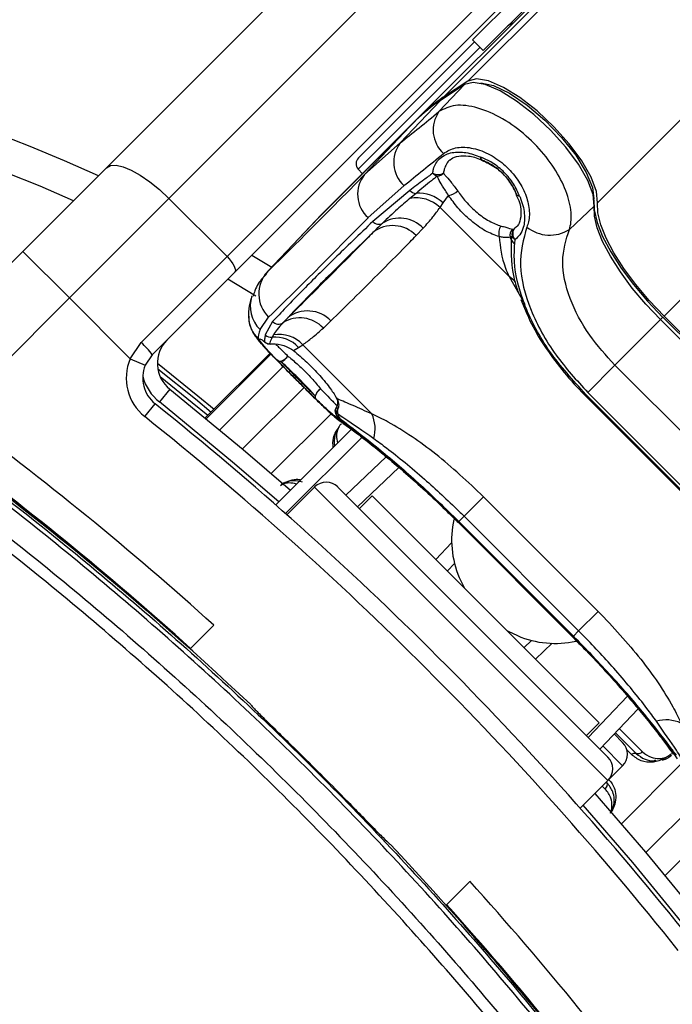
# Model space of a CAD drawing. Header units: millimetres. Extents: x 2575 to 18042, y 835 to 16320.
# Tile 55 of 64: x 3639 to 3718, y 10285 to 10405. Entities that reach past the tile are written whole.
import ezdxf

# ---------------------------------------------------------------- set-up
doc = ezdxf.new("R2010")
doc.units = ezdxf.units.MM
doc.header["$LTSCALE"] = 2
doc.layers.add('COMPONENT_GEOMETRY', color=7, linetype='Continuous')
doc.styles.add('SLDTEXTSTYLE0', font='TXT', dxfattribs={"width": 0.75})
doc.dimstyles.new('SLDDIMSTYLE0', dxfattribs={"dimtxt": 100, "dimasz": 6.604, "dimexe": 0, "dimexo": 0.0625, "dimgap": 25, "dimtad": 0, "dimtih": 1, "dimtoh": 1, "dimdec": 1, "dimrnd": 1e-09, "dimzin": 12, "dimdsep": 46, "dimtxsty": 'SLDTEXTSTYLE0', "dimsah": 1, "dimcen": 0.09, "dimadec": 0, "dimazin": 3, "dimtfac": 1, "dimtdec": 1, "dimtofl": 0, "dimtmove": 0, "dimatfit": 3, "dimfxl": 1, "dimfrac": 2, "dimtolj": 1, "dimtzin": 12, "dimarcsym": 0})
doc.dimstyles.new('SLDDIMSTYLE1', dxfattribs={"dimtxt": 100, "dimasz": 6.604, "dimexe": 0, "dimexo": 0.0625, "dimgap": 25, "dimtad": 0, "dimtih": 1, "dimtoh": 1, "dimdec": 0, "dimrnd": 1e-09, "dimzin": 12, "dimdsep": 46, "dimtxsty": 'SLDTEXTSTYLE0', "dimsah": 1, "dimcen": 0.09, "dimadec": 0, "dimazin": 3, "dimtfac": 1, "dimtdec": 0, "dimtofl": 0, "dimtmove": 0, "dimatfit": 3, "dimfxl": 1, "dimfrac": 2, "dimtolj": 1, "dimtzin": 12, "dimarcsym": 0})

# ---------------------------------------------------------------- blocks, each defined once
blk = doc.blocks.new('_D')
at = {"layer": 'COMPONENT_GEOMETRY', "color": 7}
for p, q in [((8879.1, 12946.13), (8879.1, 9303.37)), ((3565.77, 9825.27), (3565.77, 9303.37)), ((6022.37, 9453.75), (5991.9, 9453.75)), ((5991.9, 9453.75), (5991.9, 9295)), ((6422.51, 9453.75), (6452.97, 9453.75)), ((6452.97, 9453.75), (6452.97, 9295)), ((3565.77, 9309.72), (5945.64, 9309.72)), ((8879.1, 9309.72), (6499.23, 9309.72)), ((5991.9, 9295), (6022.37, 9295)), ((6452.97, 9295), (6422.51, 9295))]:
    blk.add_line(p, q, dxfattribs=at)
for points in [[(3565.77, 9309.72), (3572.37, 9308.7), (3572.37, 9310.73)], [(8879.1, 9309.72), (8872.5, 9310.73), (8872.5, 9308.7)]]:
    blk.add_solid(points, dxfattribs=at)
at = {"layer": 'COMPONENT_GEOMETRY', "color": 7, "char_height": 100, "attachment_point": 1, "style": 'SLDTEXTSTYLE0'}
for s, insert in [('8\'8.59"', (6022.37, 9423.9)), ('2656.7', (6019.24, 9274.28))]:
    blk.add_mtext(s, dxfattribs=dict(at, insert=insert))
blk = doc.blocks.new('_D_1')
at = {"layer": 'COMPONENT_GEOMETRY', "color": 7}
for p, q in [((8879.1, 12946.13), (8879.1, 8407.68)), ((3245.77, 10201.36), (3245.77, 8407.68)), ((5862.37, 8558.06), (5831.9, 8558.06)), ((5831.9, 8558.06), (5831.9, 8399.31)), ((6262.51, 8558.06), (6292.97, 8558.06)), ((6292.97, 8558.06), (6292.97, 8399.31)), ((3245.77, 8414.03), (5785.64, 8414.03)), ((8879.1, 8414.03), (6339.23, 8414.03)), ((5831.9, 8399.31), (5862.37, 8399.31)), ((6292.97, 8399.31), (6262.51, 8399.31))]:
    blk.add_line(p, q, dxfattribs=at)
for points in [[(3245.77, 8414.03), (3252.37, 8413.02), (3252.37, 8415.05)], [(8879.1, 8414.03), (8872.5, 8415.05), (8872.5, 8413.02)]]:
    blk.add_solid(points, dxfattribs=at)
at = {"layer": 'COMPONENT_GEOMETRY', "color": 7, "char_height": 100, "attachment_point": 1, "style": 'SLDTEXTSTYLE0'}
for s, insert in [('9\'2.89"', (5862.37, 8528.22)), ('2817', (5914.66, 8378.6))]:
    blk.add_mtext(s, dxfattribs=dict(at, insert=insert))

msp = doc.modelspace()

# ---------------------------------------------------------------- linework, layer by layer
at = {"color": 8, "linetype": 'Continuous', "lineweight": 25}
for p, q in [((3693.14, 10397.59), (4955.3, 11659.75)), ((3708.91, 10382.82), (4972.74, 11646.65)), ((3716.98, 10369.03), (3766.33, 10418.38)), ((3694.63, 10401.7), (3679.83, 10386.9)), ((3668.81, 10374.45), (3668.65, 10374.22)), ((3698.16, 10373.85), (3700.05, 10370.49)), ((3716.56, 10368.62), (3716.85, 10368.91)), ((3669.12, 10364.55), (3661.25, 10356.68)), ((3661.36, 10356.59), (3669.22, 10364.44)), ((3670.69, 10362.93), (3663, 10355.24)), ((3673.24, 10360.38), (3665.77, 10352.91)), ((3676.54, 10357.2), (3669.26, 10349.93)), ((3684.76, 10350.67), (3679.74, 10345.9)), ((3710.16, 10312.65), (3674.52, 10348.29)), ((3689.26, 10339.49), (3691.18, 10341.51)), ((3705.88, 10330.08), (3705.91, 10330.11)), ((3703.38, 10329.31), (3701.36, 10327.39)), ((3707.77, 10317.87), (3712.54, 10322.89)), ((3711.54, 10318.96), (3714.36, 10316.14)), ((3711.95, 10314.44), (3709.53, 10316.85)), ((3713.03, 10315.8), (3712.47, 10316.36)), ((3711.8, 10307.39), (3719.07, 10314.66)), ((3709.84, 10311.61), (3709.48, 10311.97)), ((3714.78, 10303.9), (3722.24, 10311.37)), ((3717.11, 10301.13), (3724.8, 10308.82))]:
    msp.add_line(p, q, dxfattribs=at)
at = {"color": 7, "linetype": 'Continuous', "lineweight": 25}
for p, q in [((3690.17, 10395.63), (4729.79, 11435.25)), ((3687.2, 10393.21), (4714, 11420.01)), ((3649.23, 10387.06), (3709.21, 10447.04)), ((3716.8, 10443.32), (3656.82, 10383.34)), ((3663.89, 10376.27), (3723.87, 10436.24)), ((3724.8, 10434.35), (3664.82, 10374.37)), ((3693.71, 10402.62), (3709.33, 10418.24)), ((3695.02, 10401.31), (3710.64, 10416.94)), ((3693.71, 10402.62), (3695.02, 10401.31)), ((3679.86, 10388.28), (3693.96, 10402.37)), ((3689.64, 10393.89), (3692.74, 10397.17)), ((3692.74, 10397.17), (3689.77, 10395.21)), ((3692.83, 10397.25), (3689.86, 10395.29)), ((3693.14, 10397.59), (3690.17, 10395.63)), ((3684.93, 10390.09), (3689.77, 10395.21)), ((3687.2, 10393.21), (3675.41, 10381.42)), ((3686.8, 10392.79), (3675.01, 10381)), ((3686.81, 10392.8), (3675.02, 10381.01)), ((3680.61, 10386.24), (3686.8, 10392.79)), ((3686.81, 10392.8), (3686.8, 10392.79)), ((3684.93, 10390.09), (3680.61, 10386.24)), ((3639.07, 10376.91), (3649.23, 10387.06)), ((3694.87, 10387.98), (3694.92, 10387.96)), ((3679.83, 10386.9), (3680.33, 10386.34)), ((3681.03, 10381.01), (3685.37, 10384.89)), ((3656.82, 10383.34), (3644.73, 10371.25)), ((3663.89, 10376.27), (3656.82, 10383.34)), ((3686.09, 10384.31), (3681.6, 10380.54)), ((3686.85, 10383.96), (3686.1, 10383.34)), ((3690.13, 10382.79), (3690.79, 10383.7)), ((3698.99, 10383.8), (3699.33, 10383.08)), ((3699.04, 10383.82), (3699.02, 10383.86)), ((3689.77, 10382.25), (3690.13, 10382.79)), ((3689.77, 10382.25), (3698.16, 10373.85)), ((3705.48, 10379.57), (3708.49, 10382.42)), ((3668.81, 10374.45), (3675.01, 10381)), ((3675.02, 10381.01), (3675.01, 10381)), ((3674.65, 10380.63), (3668.45, 10374.08)), ((3686.87, 10378.82), (3687.73, 10379.74)), ((3698.77, 10379.64), (3699.05, 10379.93)), ((3698.52, 10378.77), (3698.3, 10378.63)), ((3698.45, 10378.26), (3698.52, 10378.77)), ((3698.56, 10379.61), (3698.77, 10379.64)), ((3698.84, 10377.85), (3698.9, 10378.36)), ((3624.61, 10362.45), (3639.07, 10376.91)), ((3639.07, 10376.91), (3644.73, 10371.25)), ((3653.46, 10365.84), (3663.89, 10376.27)), ((3666.9, 10376.45), (3669.33, 10375)), ((3664.82, 10374.37), (3654.81, 10364.36)), ((3667.4, 10371.49), (3663.98, 10373.52)), ((3644.73, 10371.25), (3630.72, 10357.24)), ((3652.11, 10363.87), (3644.73, 10371.25)), ((3699.59, 10371.08), (3700.16, 10369.74)), ((3730.9, 10355.11), (3716.98, 10369.03)), ((3667.9, 10367.42), (3668.94, 10368.92)), ((3669.43, 10368.38), (3668.53, 10366.76)), ((3675.59, 10367.6), (3676.51, 10368.46)), ((3711.02, 10363.08), (3716.56, 10368.62)), ((3730.49, 10354.69), (3716.56, 10368.62)), ((3730.78, 10354.98), (3716.85, 10368.91)), ((3669.53, 10366.77), (3669.37, 10366.48)), ((3652.11, 10363.87), (3653.46, 10365.84)), ((3672.59, 10365.25), (3673.08, 10365.56)), ((3681.48, 10357.17), (3673.08, 10365.56)), ((3654.81, 10364.36), (3653.95, 10363.09)), ((3669.12, 10364.55), (3661.25, 10356.68)), ((3671.96, 10364.87), (3672.59, 10365.25)), ((3652.11, 10363.87), (3653.95, 10363.09)), ((3711.02, 10363.08), (3707.72, 10359.77)), ((3711.02, 10363.08), (3724.95, 10349.15)), ((3656.92, 10360.19), (3655.67, 10358.63)), ((3707.48, 10359.53), (3707.37, 10359.43)), ((3707.37, 10359.43), (3721.3, 10345.5)), ((3707.48, 10359.53), (3721.4, 10345.61)), ((3721.64, 10345.85), (3707.72, 10359.77)), ((3653.89, 10356.84), (3655.14, 10358.4)), ((3677.3, 10357.63), (3677.1, 10357.35)), ((3677.1, 10357.35), (3677.37, 10357.17)), ((3677.34, 10356.8), (3677.6, 10356.61)), ((3669.8, 10346.12), (3679.06, 10355.37)), ((3671, 10345.06), (3680.35, 10354.4)), ((3678.34, 10347.3), (3683.24, 10351.95)), ((3674.52, 10348.29), (3671.15, 10344.92)), ((3710.16, 10315.48), (3677.35, 10348.29)), ((3681.52, 10347.23), (3679.97, 10345.68)), ((3681.52, 10347.23), (3709.1, 10319.65)), ((3695.06, 10347.12), (3692.68, 10344.74)), ((3695.06, 10347.12), (3708.99, 10333.19)), ((3691.76, 10344.19), (3691.94, 10344)), ((3691.95, 10344.01), (3691.98, 10344.04)), ((3691.95, 10344.01), (3705.88, 10330.08)), ((3691.98, 10344.04), (3705.91, 10330.11)), ((3692.05, 10344.11), (3692.68, 10344.74)), ((3705.98, 10330.18), (3692.05, 10344.11)), ((3706.61, 10330.81), (3692.68, 10344.74)), ((3691.54, 10339.02), (3690.66, 10338.1)), ((3708.99, 10333.19), (3706.61, 10330.81)), ((3659.39, 10328.63), (3662.27, 10331.52)), ((3705.98, 10330.18), (3706.61, 10330.81)), ((3657.89, 10330.07), (3657.83, 10330.02)), ((3658.42, 10329.6), (3658.33, 10329.57)), ((3699.97, 10328.79), (3700.89, 10329.67)), ((3705.87, 10330.08), (3706.44, 10329.5)), ((3659.02, 10328.96), (3659.07, 10329.02)), ((3713.82, 10321.37), (3709.17, 10316.47)), ((3707.55, 10318.1), (3709.1, 10319.65)), ((3710.91, 10318.3), (3711.94, 10317.27)), ((3711.06, 10318.46), (3713.58, 10315.94)), ((3710.16, 10312.65), (3711.95, 10314.44)), ((3706.8, 10309.29), (3710.16, 10312.65)), ((3693.39, 10300.4), (3690.5, 10297.52)), ((3690.89, 10297.2), (3690.83, 10297.15)), ((3691.47, 10296.55), (3691.44, 10296.46)), ((3691.89, 10295.96), (3691.94, 10296.02))]:
    msp.add_line(p, q, dxfattribs=at)
at = {"color": 7, "linetype": 'Continuous', "lineweight": 25, "flags": 128}
for points in [[(3708.91, 10382.82), (3708.78, 10384.2), (3708.13, 10385.93), (3707, 10387.91), (3705.46, 10389.99), (3703.61, 10392.05), (3701.57, 10393.96), (3699.48, 10395.59), (3697.47, 10396.83), (3695.66, 10397.61), (3694.19, 10397.86), (3693.14, 10397.59)], [(3708.49, 10382.42), (3708.36, 10383.8), (3707.71, 10385.53), (3706.58, 10387.5), (3705.04, 10389.58), (3703.2, 10391.64), (3701.16, 10393.55), (3699.07, 10395.17), (3697.06, 10396.41), (3695.26, 10397.18), (3693.79, 10397.44), (3692.74, 10397.17)], [(3692.83, 10397.25), (3692.82, 10397.24), (3692.74, 10397.17)], [(3694.74, 10397.4), (3696.26, 10397.05), (3698.2, 10396.12), (3700.34, 10394.68), (3702.5, 10392.85), (3704.52, 10390.76), (3706.25, 10388.59), (3707.54, 10386.5), (3708.29, 10384.66), (3708.46, 10383.31)], [(3689.86, 10395.29), (3689.86, 10395.28), (3689.77, 10395.21)], [(3649.23, 10387.06), (3649.72, 10387.33), (3650.4, 10387.37), (3651.26, 10387.19), (3652.26, 10386.77), (3653.35, 10386.16), (3654.51, 10385.36), (3655.68, 10384.41), (3656.82, 10383.34)], [(3708.45, 10383.2), (3708.48, 10381.94), (3708.84, 10380.43), (3709.52, 10378.73), (3710.5, 10376.86), (3711.76, 10374.89), (3713.26, 10372.87), (3714.97, 10370.85), (3716.83, 10368.88)], [(3716.56, 10368.62), (3714.77, 10370.51), (3713.13, 10372.46), (3711.68, 10374.41), (3710.47, 10376.31), (3709.52, 10378.11), (3708.87, 10379.75), (3708.52, 10381.2), (3708.49, 10382.42)], [(3716.98, 10369.03), (3715.18, 10370.93), (3713.54, 10372.87), (3712.1, 10374.82), (3710.89, 10376.72), (3709.94, 10378.51), (3709.29, 10380.15), (3708.94, 10381.6), (3708.91, 10382.82)], [(3675.01, 10381), (3674.68, 10380.66), (3674.65, 10380.63)], [(3674.85, 10380.84), (3675.07, 10381.08), (3675.41, 10381.42)], [(3663.89, 10376.27), (3664.16, 10375.99), (3664.4, 10375.69), (3664.6, 10375.4), (3664.75, 10375.13), (3664.85, 10374.88), (3664.9, 10374.67), (3664.89, 10374.49), (3664.82, 10374.37)], [(3668.44, 10365.96), (3668.56, 10365.85), (3668.57, 10365.84)], [(3669.04, 10365.68), (3669.13, 10365.67), (3669.18, 10365.66)], [(3655.42, 10363.32), (3660.35, 10359.37), (3662.32, 10357.75)], [(3670.04, 10363.64), (3670.14, 10363.58), (3670.27, 10363.56), (3670.43, 10363.58), (3670.61, 10363.64), (3670.79, 10363.74), (3670.97, 10363.87), (3671.14, 10364.02), (3671.28, 10364.19)], [(3656.92, 10360.19), (3665.83, 10352.86), (3671.59, 10347.9)], [(3674.71, 10358.97), (3674.65, 10359.07), (3674.63, 10359.21), (3674.65, 10359.37), (3674.71, 10359.54), (3674.81, 10359.72), (3674.93, 10359.9), (3675.09, 10360.07), (3675.26, 10360.22)], [(3677.76, 10356.2), (3677.69, 10356.24), (3677.15, 10356.7)], [(3692.11, 10337.31), (3692.66, 10336.16), (3692.74, 10336.02)], [(3697.89, 10330.87), (3698.03, 10330.79), (3699.18, 10330.24)], [(3715.68, 10314.88), (3715.71, 10314.95), (3715.74, 10315.01), (3715.78, 10315.05), (3715.83, 10315.08), (3715.88, 10315.1), (3715.94, 10315.1), (3715.99, 10315.09), (3716.04, 10315.06)], [(3708.58, 10311.07), (3714.73, 10303.96), (3722.06, 10295.05)]]:
    msp.add_lwpolyline(points, dxfattribs=at)
at = {"color": 8, "linetype": 'Continuous', "lineweight": 25, "flags": 128}
for points in [[(3694.86, 10387.98), (3694.83, 10387.99), (3694.77, 10388.07), (3694.73, 10388.18), (3694.72, 10388.34)], [(3699.4, 10383.66), (3699.25, 10383.67), (3699.13, 10383.71), (3699.06, 10383.78), (3699.04, 10383.8)], [(3655.48, 10362.65), (3660.04, 10358.99), (3661.97, 10357.4)], [(3661.56, 10356.99), (3659.67, 10358.53), (3655.77, 10361.67)], [(3670.17, 10346.48), (3664.54, 10351.33), (3655.67, 10358.63)], [(3720.5, 10293.8), (3713.2, 10302.67), (3707.16, 10309.65)]]:
    msp.add_lwpolyline(points, dxfattribs=at)
at = {"color": 7, "linetype": 'Continuous', "lineweight": 25}
for centre, radius, start, end in [((3565.77, 10203.9), 320, 56.5677, 225), ((3565.77, 10203.9), 317, 57.3009, 225), ((3565.77, 10203.9), 200, 65.6403, 24.3597), ((3699.26, 10402.73), 2, 109.1581, 135), ((3565.77, 10203.9), 196, 66.0814, 23.9186), ((3700.6, 10379.79), 18.97, 123.3661, 134.958), ((3700.21, 10379.37), 18.97, 123.3661, 134.958), ((3692.8, 10391.66), 3.87, 144.8547, 227.6163), ((3688.04, 10387.74), 3.9, 143.0289, 226.8254), ((3680.57, 10387.57), 1, 135, 222), ((3695.22, 10388.35), 0.501, 181.1249, 226.4485), ((3695.27, 10388.89), 1, 245.3103, 249.3198), ((3683.53, 10383.84), 3.78, 140.6372, 228.5404), ((3689.51, 10387.47), 1.24, 239.5397, 303.1068), ((3689.7, 10387.13), 1.1, 221.6023, 255.8674), ((3689.36, 10387.17), 1.11, 273.9865, 318.1302), ((3686.86, 10384.99), 1.03, 221.1415, 269.2285), ((3686.88, 10379.25), 4.16, 46.0351, 100.7076), ((3687.2, 10379.76), 4.22, 46.0423, 94.7912), ((3690.55, 10385.66), 1.97, 277.0117, 314.0715), ((3699.95, 10384.22), 1, 200.7363, 204.7524), ((3699.41, 10384.16), 0.5, 223.6094, 268.9654), ((3684.88, 10376.96), 3.98, 44.238, 121.7465), ((3565.77, 10203.9), 320, 225, 33.424), ((3682.32, 10381.19), 0.97, 222.1078, 299.0364), ((3684.03, 10376.12), 3.92, 43.5704, 127.9785), ((3698.25, 10379.14), 1.36, 141.2265, 199.1449), ((3703.11, 10383.31), 4.43, 230.9409, 302.4638), ((3699.3, 10378.88), 1.04, 135.3861, 194.2437), ((3695.64, 10377.27), 2.98, 19.3673, 27.0597), ((3699.49, 10378.96), 0.988, 136.5334, 191.2045), ((3699.32, 10379.13), 0.876, 204.1454, 241.2457), ((3699.58, 10379.07), 0.986, 144.8711, 226.354), ((3699.22, 10378.6), 0.842, 203.7336, 242.5751), ((3565.77, 10203.9), 317, 225, 32.6991), ((3671.72, 10371.74), 3.97, 137.0493, 225.4612), ((3673.67, 10365.77), 3.91, 43.4089, 127.9868), ((3670.14, 10369.08), 0.998, 224.7363, 303.2219), ((3672.74, 10364.92), 3.91, 43.2372, 121.7152), ((3669.24, 10367.48), 1.01, 225.611, 277.1862), ((3670.19, 10362.88), 3.95, 42.8814, 99.5833), ((3646.23, 10357.9), 10.74, 36.9661, 47.6623), ((3659.42, 10363.31), 4, 135, 231.3565), ((3669.14, 10366.67), 1, 225.4317, 264.3945), ((3669.14, 10366.66), 1, 235.3237, 272.3912), ((3669.7, 10362.51), 3.98, 43.4605, 94.758), ((3657.64, 10361.53), 6, 157.0417, 231.3565), ((3657.64, 10361.53), 4, 157.0417, 231.3565), ((3670.35, 10364.02), 0.496, 230.2072, 279.6234), ((3669.98, 10365), 1.54, 287.2978, 328.2273), ((3392.53, 10030.66), 400, 46.7191, 55.4908), ((3392.53, 10030.66), 400, 49.1474, 55.4908), ((3676.07, 10358.91), 1.54, 121.7952, 162.7127), ((3395.36, 10033.49), 416, 38.6435, 51.3565), ((3675.09, 10359.29), 0.495, 170.3457, 219.7816), ((3391.57, 10031.63), 404, 47.9276, 53.7036), ((3678.04, 10357.5), 1, 147.9674, 185.7475), ((3677.99, 10357.41), 0.892, 183.4667, 222.7804), ((3673.35, 10356.84), 4.03, 4.715, 11.3437), ((3678.24, 10357.2), 0.878, 181.9493, 222.3977), ((3677.74, 10355.38), 4.14, 343.3132, 25.5479), ((3395.36, 10033.49), 414, 38.6435, 51.3565), ((3565.77, 10203.9), 150, 91.6933, 358.3067), ((3565.77, 10203.9), 149.82, 91.6649, 358.3351), ((3391.57, 10031.63), 400, 47.9569, 53.7036), ((3565.77, 10203.9), 147.82, 92.3895, 357.6105), ((3675.94, 10346.88), 2, 45, 135), ((3702.71, 10341.87), 11.54, 167.5791, 203.2874), ((3703.74, 10340.83), 11.53, 246.7056, 282.7686), ((3717.25, 10315.87), 4.14, 64.4521, 106.6868), ((3710.53, 10315.85), 2, 315, 45), ((3392.53, 10030.66), 399.86, 44.4268, 45.5732), ((3708.75, 10314.07), 2, 315, 45), ((3392.53, 10030.66), 400, 34.5092, 43.2809), ((3393.5, 10029.7), 404, 36.2964, 42.0724), ((3393.5, 10029.7), 400, 36.2964, 42.0431), ((3392.53, 10030.66), 400, 34.5092, 40.8526)]:
    msp.add_arc(centre, radius, start, end, dxfattribs=at)
at = {"color": 8, "linetype": 'Continuous', "lineweight": 25}
for centre, radius, start, end in [((3697.07, 10371.79), 2.33, 36.2239, 62.2358), ((3670.67, 10370.25), 3.96, 161.5429, 225.5918), ((3670.47, 10369.11), 3.98, 182.0271, 225.2123), ((3659.42, 10363.31), 6, 195.5484, 231.3565), ((3678.02, 10357.96), 0.79, 161.2505, 204.38), ((3678.03, 10357.5), 0.99, 185.2781, 225.3655), ((3677.93, 10357.59), 0.861, 148.5936, 195.85)]:
    msp.add_arc(centre, radius, start, end, dxfattribs=at)
at = {"color": 7, "linetype": 'Continuous', "lineweight": 25}
for centre, major_axis, ratio, start_param, end_param in [((3774.02, 10488.38), (111.49, 111.67), 0.074687, 3.715565, 3.782435), ((3776.85, 10485.57), (114.32, 114.5), 0.072841, 3.715568, 3.782438), ((3775.43, 10486.84), (108.84, 114.33), 0.008938, 3.334594, 3.645255), ((3778.33, 10484.08), (111.66, 117.16), 0.008717, 3.334605, 3.645265), ((3776.85, 10485.57), (108.98, 119.84), 0.055229, 3.015897, 3.082768)]:
    msp.add_ellipse(centre, major_axis=major_axis, ratio=ratio, start_param=start_param, end_param=end_param, dxfattribs=at)
for points, knots in [([(3705.48, 10379.57), (3705.56, 10379.86), (3705.81, 10380.81), (3705.62, 10382.84), (3704.56, 10385.63), (3702.73, 10388.44), (3700.27, 10391.04), (3697.33, 10393.17), (3694.29, 10394.48), (3691.49, 10394.84), (3690.25, 10394.21), (3689.64, 10393.89)], [0, 0, 0, 0, 0.049826, 0.167561, 0.280578, 0.391781, 0.505299, 0.624319, 0.748663, 0.874604, 1, 1, 1, 1]), ([(3690.19, 10388.81), (3690.65, 10389.08), (3691.56, 10389.61), (3693.5, 10389.58), (3695.57, 10388.9), (3697.5, 10387.61), (3699.06, 10385.94), (3700.14, 10384.07), (3700.67, 10382.18), (3700.64, 10380.76), (3700.39, 10380.08), (3700.32, 10379.87)], [0, 0, 0, 0, 0.128283, 0.255896, 0.379754, 0.496488, 0.607307, 0.716724, 0.829647, 0.949094, 1, 1, 1, 1]), ([(3688.88, 10386.4), (3688.91, 10386.57), (3689.02, 10387.26), (3689.53, 10388.1), (3690.59, 10388.81), (3691.98, 10389.07), (3693.5, 10388.84), (3694.42, 10388.46), (3694.72, 10388.34)], [0, 0, 0, 0, 0.075381, 0.307278, 0.457792, 0.683201, 0.897773, 1, 1, 1, 1]), ([(3691.03, 10388), (3691.07, 10388.05), (3691.26, 10388.31), (3691.97, 10388.54), (3693.21, 10388.54), (3694.26, 10388.29), (3694.82, 10387.99), (3694.85, 10387.97)], [0, 0, 0, 0, 0.0767753, 0.3840933, 0.6739943, 0.9817617, 1, 1, 1, 1]), ([(3699.4, 10383.66), (3699.38, 10383.71), (3699.19, 10384.25), (3698.63, 10385.31), (3697.44, 10386.71), (3696.06, 10387.78), (3695.12, 10388.17), (3694.72, 10388.34)], [0, 0, 0, 0, 0.023022, 0.27511, 0.528003, 0.796138, 1, 1, 1, 1]), ([(3699.04, 10383.82), (3699.02, 10383.89), (3698.81, 10384.45), (3698.22, 10385.5), (3697.06, 10386.74), (3695.89, 10387.57), (3695.16, 10387.86), (3694.87, 10387.98)], [0, 0, 0, 0, 0.040118, 0.323375, 0.584277, 0.834681, 1, 1, 1, 1]), ([(3694.87, 10387.98), (3695.43, 10387.72), (3696.54, 10387.21), (3697.93, 10385.86), (3698.7, 10384.66), (3698.98, 10383.98), (3699.04, 10383.82)], [0, 0, 0, 0, 0.310149, 0.616148, 0.909857, 1, 1, 1, 1]), ([(3688.88, 10386.4), (3688.52, 10386.13), (3687.57, 10385.41), (3686.65, 10384.73), (3686.09, 10384.31)], [0, 0, 0, 0, 0.381291, 1, 1, 1, 1]), ([(3689.43, 10386.06), (3689.2, 10385.87), (3688.29, 10385.15), (3687.46, 10384.47), (3686.85, 10383.96)], [0, 0, 0, 0, 0.261932, 1, 1, 1, 1]), ([(3690.79, 10383.7), (3690.54, 10384.11), (3690.04, 10384.92), (3689.6, 10385.6), (3689.47, 10385.95), (3689.43, 10386.06)], [0, 0, 0, 0, 0.402486, 0.811277, 1, 1, 1, 1]), ([(3690.18, 10386.43), (3690.25, 10386.34), (3690.46, 10386.03), (3691.06, 10385.42), (3691.63, 10384.64), (3691.92, 10384.24)], [0, 0, 0, 0, 0.181902, 0.586109, 1, 1, 1, 1]), ([(3686.1, 10383.34), (3685.59, 10382.9), (3684.42, 10381.9), (3683.37, 10380.91), (3682.79, 10380.35)], [0, 0, 0, 0, 0.437506, 1, 1, 1, 1]), ([(3696.96, 10378.7), (3696.4, 10378.9), (3695.29, 10379.3), (3693.52, 10380.59), (3691.94, 10382.11), (3691.16, 10383.2), (3690.79, 10383.7)], [0, 0, 0, 0, 0.259902, 0.517867, 0.775557, 1, 1, 1, 1]), ([(3691.92, 10384.24), (3692.07, 10384.03), (3692.36, 10383.6), (3692.91, 10382.94), (3693.54, 10382.27), (3694.25, 10381.63), (3694.99, 10381.06), (3695.73, 10380.59), (3696.48, 10380.21), (3696.95, 10380.07), (3697.19, 10379.99)], [0, 0, 0, 0, 0.11112, 0.224668, 0.352154, 0.483338, 0.610578, 0.74151, 0.868886, 1, 1, 1, 1]), ([(3699.4, 10383.66), (3699.43, 10383.6), (3699.75, 10382.87), (3700.12, 10381.47), (3700, 10379.94), (3699.52, 10378.92), (3699.09, 10378.54), (3698.9, 10378.36)], [0, 0, 0, 0, 0.028104, 0.329399, 0.630932, 0.832233, 1, 1, 1, 1]), ([(3687.73, 10379.74), (3688.13, 10380.18), (3688.85, 10380.98), (3689.48, 10381.86), (3689.77, 10382.25)], [0, 0, 0, 0, 0.558599, 1, 1, 1, 1]), ([(3699.33, 10383.08), (3699.33, 10383.08), (3699.56, 10382.58), (3699.64, 10381.63), (3699.51, 10380.5), (3699.18, 10379.94), (3698.87, 10379.75), (3698.8, 10379.71)], [0, 0, 0, 0, 0.000199, 0.294991, 0.595775, 0.908037, 1, 1, 1, 1]), ([(3681.6, 10380.54), (3679.99, 10378.99), (3676.76, 10375.88), (3673.41, 10372.54), (3670.96, 10370.03), (3669.94, 10368.93), (3669.43, 10368.38)], [0, 0, 0, 0, 0.2879422, 0.5758847, 0.7874743, 1, 1, 1, 1]), ([(3682.79, 10380.35), (3682.57, 10380.13), (3682.18, 10379.75), (3681.8, 10379.38), (3681.62, 10379.21)], [0, 0, 0, 0, 0.550084, 1, 1, 1, 1]), ([(3697.19, 10379.99), (3697.39, 10379.94), (3698.02, 10379.76), (3698.34, 10379.67), (3698.56, 10379.61)], [0, 0, 0, 0, 0.311755, 1, 1, 1, 1]), ([(3700.32, 10379.87), (3699.91, 10378.37), (3699.11, 10375.39), (3700.52, 10369.89), (3703.47, 10364.44), (3706.36, 10361.26), (3707.72, 10359.77)], [0, 0, 0, 0, 0.263204, 0.524727, 0.777185, 1, 1, 1, 1]), ([(3671.27, 10368.85), (3672.26, 10369.9), (3674.07, 10371.8), (3677.77, 10375.47), (3680.47, 10378.09), (3681.62, 10379.21)], [0, 0, 0, 0, 0.411197, 0.74781, 1, 1, 1, 1]), ([(3681.62, 10379.21), (3681.37, 10378.95), (3679.97, 10377.53), (3677.41, 10374.94), (3674.2, 10371.74), (3672.15, 10369.72), (3671.27, 10368.85)], [0, 0, 0, 0, 0.072703, 0.409757, 0.746813, 1, 1, 1, 1]), ([(3676.51, 10368.46), (3677.39, 10369.32), (3679.45, 10371.35), (3682.65, 10374.55), (3685.22, 10377.14), (3686.62, 10378.57), (3686.87, 10378.82)], [0, 0, 0, 0, 0.253188, 0.590242, 0.927296, 1, 1, 1, 1]), ([(3696.96, 10378.7), (3697.09, 10377.45), (3697.25, 10375.87), (3698, 10374.2), (3698.16, 10373.85)], [0, 0, 0, 0, 0.79237, 1, 1, 1, 1]), ([(3698.3, 10378.63), (3698.08, 10378.6), (3697.77, 10378.55), (3697.15, 10378.67), (3696.96, 10378.7)], [0, 0, 0, 0, 0.7005046, 1, 1, 1, 1]), ([(3711.02, 10363.08), (3709.94, 10364.28), (3707.63, 10366.83), (3705.33, 10371.26), (3704.31, 10375.8), (3705.09, 10378.31), (3705.48, 10379.57)], [0, 0, 0, 0, 0.223488, 0.476086, 0.737075, 1, 1, 1, 1]), ([(3699.34, 10371.83), (3699.17, 10372.33), (3698.41, 10374.59), (3698.44, 10376.65), (3698.45, 10378.26)], [0, 0, 0, 0, 0.222458, 1, 1, 1, 1]), ([(3707.48, 10359.53), (3705.93, 10361.24), (3702.84, 10364.67), (3699.83, 10370.36), (3698.7, 10374.79), (3698.8, 10377.14), (3698.84, 10377.85)], [0, 0, 0, 0, 0.2874244, 0.5757206, 0.870977, 1, 1, 1, 1]), ([(3668.7, 10374.15), (3668.54, 10374), (3667.97, 10373.45), (3667.36, 10372.56), (3667.13, 10371.7), (3667.08, 10371.48)], [0, 0, 0, 0, 0.214804, 0.803734, 1, 1, 1, 1]), ([(3666.91, 10371.47), (3666.85, 10371.29), (3666.67, 10370.7), (3666.5, 10369.93), (3666.5, 10369.18), (3666.5, 10369)], [0, 0, 0, 0, 0.2481089, 0.8095382, 1, 1, 1, 1]), ([(3666.53, 10369.04), (3666.53, 10368.84), (3666.53, 10368.35), (3666.74, 10367.65), (3667.04, 10367.03), (3667.36, 10366.53), (3667.8, 10365.98), (3668.47, 10365.22), (3669.55, 10364.09), (3670.73, 10362.88), (3671.57, 10362.05), (3671.93, 10361.68)], [0, 0, 0, 0, 0.050997, 0.125073, 0.189728, 0.25287, 0.348429, 0.528359, 0.704724, 0.870802, 1, 1, 1, 1]), ([(3700.16, 10369.74), (3700.33, 10369.32), (3700.9, 10367.91), (3702.37, 10365.47), (3704.49, 10362.55), (3706.25, 10360.55), (3707.26, 10359.55), (3707.4, 10359.41)], [0, 0, 0, 0, 0.1164754, 0.399092, 0.6785401, 0.9554698, 1, 1, 1, 1]), ([(3670.69, 10368.24), (3670.43, 10367.96), (3669.98, 10367.47), (3669.67, 10366.98), (3669.53, 10366.77)], [0, 0, 0, 0, 0.562494, 1, 1, 1, 1]), ([(3671.27, 10368.85), (3671.16, 10368.74), (3670.96, 10368.53), (3670.77, 10368.33), (3670.69, 10368.24)], [0, 0, 0, 0, 0.550084, 1, 1, 1, 1]), ([(3668.53, 10366.76), (3668.5, 10366.58), (3668.45, 10366.3), (3668.44, 10366.05), (3668.44, 10365.96)], [0, 0, 0, 0, 0.618367, 1, 1, 1, 1]), ([(3673.08, 10365.56), (3673.47, 10365.84), (3674.34, 10366.48), (3675.14, 10367.2), (3675.59, 10367.6)], [0, 0, 0, 0, 0.441401, 1, 1, 1, 1]), ([(3671.96, 10361.66), (3671.48, 10362.14), (3670.48, 10363.14), (3669.18, 10364.48), (3668.17, 10365.55), (3667.72, 10366.11), (3667.68, 10366.24), (3667.67, 10366.28)], [0, 0, 0, 0, 0.20213, 0.419969, 0.648499, 0.890593, 1, 1, 1, 1]), ([(3670.04, 10363.64), (3669.97, 10363.71), (3669.42, 10364.27), (3668.56, 10365.19), (3667.94, 10365.94), (3667.74, 10366.3), (3667.92, 10366.3), (3668.3, 10366.05), (3668.44, 10365.96)], [0, 0, 0, 0, 0.033536, 0.263615, 0.49388, 0.646507, 0.874374, 1, 1, 1, 1]), ([(3668.28, 10366.03), (3668.28, 10366.03), (3668.26, 10366.03), (3668.36, 10365.99), (3668.53, 10365.87), (3668.61, 10365.81)], [0, 0, 0, 0, 0.074692, 0.568804, 1, 1, 1, 1]), ([(3669.37, 10366.48), (3669.25, 10366.24), (3669.11, 10365.96), (3669.05, 10365.72), (3669.04, 10365.68)], [0, 0, 0, 0, 0.8238913, 1, 1, 1, 1]), ([(3669.04, 10365.68), (3669.5, 10365.68), (3670.31, 10365.68), (3671.4, 10365.27), (3671.88, 10364.92), (3671.96, 10364.87)], [0, 0, 0, 0, 0.512573, 0.919491, 1, 1, 1, 1]), ([(3671.96, 10364.87), (3672.5, 10364.41), (3673.6, 10363.49), (3675.19, 10361.83), (3676.47, 10360.24), (3677.02, 10359.4), (3677.28, 10359.01)], [0, 0, 0, 0, 0.258525, 0.516611, 0.775905, 1, 1, 1, 1]), ([(3670.04, 10363.64), (3670.31, 10363.36), (3670.96, 10362.69), (3672.17, 10361.47), (3673.48, 10360.16), (3674.3, 10359.36), (3674.67, 10359), (3674.71, 10358.97)], [0, 0, 0, 0, 0.1997946, 0.4687279, 0.7229447, 0.9763634, 1, 1, 1, 1]), ([(3674.6, 10359.37), (3674.21, 10359.8), (3673.44, 10360.64), (3672.07, 10362.02), (3671.06, 10362.97), (3670.55, 10363.43), (3670.44, 10363.53)], [0, 0, 0, 0, 0.309754, 0.61629, 0.910258, 1, 1, 1, 1]), ([(3670.44, 10363.53), (3670.74, 10363.21), (3671.39, 10362.55), (3672.54, 10361.39), (3673.68, 10360.26), (3674.3, 10359.66), (3674.6, 10359.37)], [0, 0, 0, 0, 0.248204, 0.515153, 0.766575, 1, 1, 1, 1]), ([(3671.28, 10364.19), (3671.4, 10364.1), (3671.91, 10363.69), (3672.9, 10362.8), (3674.2, 10361.48), (3674.9, 10360.64), (3675.26, 10360.22)], [0, 0, 0, 0, 0.089932, 0.383867, 0.69008, 1, 1, 1, 1]), ([(3671.93, 10361.68), (3672.05, 10361.56), (3672.65, 10360.96), (3673.76, 10359.86), (3675.1, 10358.53), (3676.3, 10357.4), (3677.02, 10356.72), (3677.58, 10356.34), (3677.76, 10356.21)], [0, 0, 0, 0, 0.052378, 0.252034, 0.454534, 0.663808, 0.890149, 1, 1, 1, 1]), ([(3721.46, 10256.81), (3716.47, 10263.79), (3706.5, 10277.73), (3689.59, 10297.71), (3671.17, 10316.94), (3651.11, 10335.15), (3633.44, 10349.22), (3622.37, 10357), (3618.68, 10359.59)], [0, 0, 0, 0, 0.175926, 0.351853, 0.536803, 0.722183, 0.907563, 1, 1, 1, 1]), ([(3618.99, 10360.05), (3622.68, 10357.46), (3633.78, 10349.67), (3651.47, 10335.57), (3671.56, 10317.34), (3690, 10298.08), (3706.94, 10278.08), (3716.93, 10264.11), (3721.92, 10257.13)], [0, 0, 0, 0, 0.092437, 0.277818, 0.463199, 0.648153, 0.824076, 1, 1, 1, 1]), ([(3677.34, 10356.8), (3677.34, 10356.78), (3677.34, 10356.69), (3677.11, 10356.8), (3676.47, 10357.32), (3675.69, 10358.02), (3674.97, 10358.71), (3674.71, 10358.97)], [0, 0, 0, 0, 0.059371, 0.368067, 0.547994, 0.831013, 1, 1, 1, 1]), ([(3677.11, 10359.17), (3677.14, 10359.13), (3677.32, 10358.87), (3677.35, 10358.48), (3677.28, 10358.28), (3677.26, 10358.22)], [0, 0, 0, 0, 0.106231, 0.734444, 1, 1, 1, 1]), ([(3677.28, 10358.25), (3677.26, 10358.19), (3677.23, 10358.09), (3677.22, 10358.07), (3677.21, 10358.07)], [0, 0, 0, 0, 0.582055, 1, 1, 1, 1]), ([(3677.28, 10359.01), (3677.37, 10358.75), (3677.55, 10358.24), (3677.38, 10357.83), (3677.3, 10357.63)], [0, 0, 0, 0, 0.50292, 1, 1, 1, 1]), ([(3681.48, 10357.17), (3680.69, 10357.52), (3679.11, 10358.24), (3677.86, 10358.75), (3677.29, 10359), (3677.28, 10359.01)], [0, 0, 0, 0, 0.4846561, 0.9830856, 1, 1, 1, 1]), ([(3617.01, 10357.13), (3620.69, 10354.54), (3631.77, 10346.76), (3649.43, 10332.68), (3669.48, 10314.46), (3687.74, 10295.33), (3704.37, 10275.61), (3714.12, 10261.96), (3719, 10255.14)], [0, 0, 0, 0, 0.09315, 0.279968, 0.466787, 0.653164, 0.826582, 1, 1, 1, 1]), ([(3677.05, 10357.41), (3677.05, 10357.42), (3677.04, 10357.48), (3677.03, 10357.64), (3677.09, 10357.76), (3677.11, 10357.79)], [0, 0, 0, 0, 0.121689, 0.792719, 1, 1, 1, 1]), ([(3677.37, 10357.17), (3677.63, 10357), (3678.74, 10356.26), (3680.42, 10355.09), (3681.71, 10354.2)], [0, 0, 0, 0, 0.238761, 1, 1, 1, 1]), ([(3695.06, 10347.12), (3693.13, 10348.92), (3690.26, 10351.62), (3686.32, 10354.47), (3683.68, 10356.13), (3682.13, 10356.86), (3681.48, 10357.17)], [0, 0, 0, 0, 0.4193721, 0.6268455, 0.841167, 1, 1, 1, 1]), ([(3717.85, 10254.35), (3712.99, 10261.15), (3703.28, 10274.75), (3686.7, 10294.4), (3668.5, 10313.46), (3648.53, 10331.62), (3630.93, 10345.65), (3619.89, 10353.4), (3616.22, 10355.98)], [0, 0, 0, 0, 0.173418, 0.346836, 0.533213, 0.720031, 0.906849, 1, 1, 1, 1]), ([(3691.98, 10344.04), (3690.39, 10345.59), (3687.18, 10348.69), (3682.69, 10352.53), (3679, 10355.41), (3677.77, 10356.27), (3677.15, 10356.7)], [0, 0, 0, 0, 0.246039, 0.493344, 0.74369, 1, 1, 1, 1]), ([(3677.6, 10356.61), (3677.99, 10356.32), (3679.27, 10355.37), (3682.39, 10352.92), (3687.09, 10348.92), (3690.4, 10345.71), (3692.05, 10344.11)], [0, 0, 0, 0, 0.129083, 0.424338, 0.712561, 1, 1, 1, 1]), ([(3677.76, 10356.2), (3677.79, 10356.17), (3677.96, 10356.06), (3678.65, 10355.57), (3679.87, 10354.66), (3681.58, 10353.33), (3683.6, 10351.67), (3685.87, 10349.73), (3688.27, 10347.57), (3690.27, 10345.69), (3691.42, 10344.53), (3691.76, 10344.19)], [0, 0, 0, 0, 0.030064, 0.144524, 0.276009, 0.411471, 0.546229, 0.679621, 0.812433, 0.944232, 1, 1, 1, 1]), ([(3677.35, 10355.41), (3677.31, 10355.35), (3677.15, 10355.06), (3676.9, 10354.33), (3676.87, 10353.67), (3676.97, 10353.3), (3676.98, 10353.29)], [0, 0, 0, 0, 0.081369, 0.39528, 0.980228, 1, 1, 1, 1]), ([(3681.71, 10354.2), (3682.22, 10353.82), (3684.11, 10352.44), (3687.64, 10349.53), (3690.89, 10346.52), (3692.47, 10344.95), (3692.68, 10344.74)], [0, 0, 0, 0, 0.159037, 0.579884, 0.943274, 1, 1, 1, 1]), ([(3673.07, 10348.9), (3672.7, 10348.99), (3672.07, 10349.13), (3671.16, 10348.92), (3670.62, 10348.69), (3670.42, 10348.52), (3670.38, 10348.49)], [0, 0, 0, 0, 0.456921, 0.767867, 0.959152, 1, 1, 1, 1]), ([(3708.99, 10333.19), (3710.79, 10331.26), (3713.49, 10328.39), (3716.34, 10324.45), (3718, 10321.81), (3718.73, 10320.26), (3719.04, 10319.61)], [0, 0, 0, 0, 0.419372, 0.626845, 0.841167, 1, 1, 1, 1]), ([(3716.07, 10319.84), (3715.69, 10320.35), (3714.31, 10322.24), (3711.4, 10325.77), (3708.39, 10329.02), (3706.82, 10330.6), (3706.61, 10330.81)], [0, 0, 0, 0, 0.1590373, 0.5798839, 0.9432738, 1, 1, 1, 1]), ([(3705.91, 10330.11), (3707.46, 10328.52), (3710.56, 10325.31), (3714.4, 10320.82), (3717.28, 10317.13), (3718.14, 10315.9), (3718.57, 10315.28)], [0, 0, 0, 0, 0.246039, 0.493344, 0.74369, 1, 1, 1, 1]), ([(3718.48, 10315.73), (3718.19, 10316.12), (3717.24, 10317.4), (3714.79, 10320.52), (3710.79, 10325.22), (3707.58, 10328.53), (3705.98, 10330.18)], [0, 0, 0, 0, 0.129083, 0.424338, 0.712561, 1, 1, 1, 1]), ([(3706.44, 10329.5), (3706.7, 10329.24), (3707.77, 10328.18), (3709.56, 10326.27), (3711.71, 10323.88), (3713.62, 10321.64), (3715.26, 10319.63), (3716.57, 10317.94), (3717.57, 10316.6), (3717.91, 10316.11), (3718.09, 10315.86)], [0, 0, 0, 0, 0.043335, 0.177969, 0.313199, 0.448509, 0.585187, 0.722529, 0.861193, 1, 1, 1, 1]), ([(3666.76, 10321.86), (3666.81, 10321.79), (3666.92, 10321.65), (3667.89, 10320.67), (3669.34, 10319.25), (3670.95, 10317.67), (3672.01, 10316.63), (3672.43, 10316.22)], [0, 0, 0, 0, 0.214577, 0.429187, 0.643791, 0.85845, 1, 1, 1, 1]), ([(3719.04, 10315.5), (3718.87, 10315.76), (3718.12, 10316.87), (3716.96, 10318.55), (3716.07, 10319.84)], [0, 0, 0, 0, 0.238761, 1, 1, 1, 1]), ([(3715.68, 10314.88), (3715.67, 10314.88), (3715.14, 10314.82), (3714.13, 10314.94), (3713.39, 10315.51), (3713.03, 10315.8)], [0, 0, 0, 0, 0.005036, 0.503601, 1, 1, 1, 1]), ([(3714.36, 10316.14), (3714.29, 10316.08), (3714.15, 10315.96), (3713.91, 10315.87), (3713.71, 10315.88), (3713.62, 10315.92), (3713.58, 10315.94)], [0, 0, 0, 0, 0.279636, 0.559272, 0.838908, 1, 1, 1, 1]), ([(3713.58, 10315.94), (3713.93, 10315.67), (3714.56, 10315.18), (3715.48, 10315.02), (3715.97, 10315.06), (3716.04, 10315.06)], [0, 0, 0, 0, 0.500688, 0.922786, 1, 1, 1, 1]), ([(3717.1, 10315.37), (3716.86, 10315.24), (3716.37, 10314.99), (3715.91, 10314.92), (3715.68, 10314.88)], [0, 0, 0, 0, 0.511867, 1, 1, 1, 1]), ([(3716.81, 10315.12), (3717.04, 10315.2), (3717.43, 10315.33), (3717.76, 10315.63), (3717.89, 10315.75)], [0, 0, 0, 0, 0.582959, 1, 1, 1, 1]), ([(3709.84, 10311.61), (3709.9, 10311.68), (3710.02, 10311.82), (3710.1, 10312.07), (3710.1, 10312.26), (3710.05, 10312.36), (3710.03, 10312.39)], [0, 0, 0, 0, 0.279636, 0.559272, 0.838908, 1, 1, 1, 1]), ([(3710.48, 10308.7), (3710.5, 10308.73), (3710.68, 10308.97), (3710.88, 10309.57), (3710.97, 10310.43), (3710.76, 10311.46), (3710.31, 10312.04), (3710.03, 10312.39)], [0, 0, 0, 0, 0.019593, 0.174111, 0.402339, 0.637038, 1, 1, 1, 1]), ([(3678.09, 10310.56), (3678.72, 10309.92), (3679.98, 10308.63), (3681.65, 10306.92), (3682.92, 10305.63), (3683.61, 10304.96), (3683.7, 10304.91), (3683.73, 10304.89)], [0, 0, 0, 0, 0.2146733, 0.4293785, 0.644071, 0.8587126, 1, 1, 1, 1])]:
    msp.add_open_spline(points, degree=3, knots=knots, dxfattribs=at)
at = {"color": 8, "linetype": 'Continuous', "lineweight": 25}
for points, knots in [([(3691.02, 10388.03), (3691, 10388.02), (3690.61, 10387.76), (3690.34, 10387.19), (3690.21, 10386.58), (3690.18, 10386.43)], [0, 0, 0, 0, 0.033096, 0.763051, 1, 1, 1, 1]), ([(3669.82, 10365.61), (3669.89, 10365.54), (3670.16, 10365.28), (3670.75, 10364.71), (3671.22, 10364.25), (3671.28, 10364.19)], [0, 0, 0, 0, 0.232505, 0.902562, 1, 1, 1, 1]), ([(3677.15, 10356.7), (3676.93, 10356.87), (3676.5, 10357.21), (3675.23, 10358.41), (3673.71, 10359.91), (3672.53, 10361.08), (3671.99, 10361.63), (3671.96, 10361.66)], [0, 0, 0, 0, 0.256719, 0.511781, 0.75624, 0.986432, 1, 1, 1, 1]), ([(3675.26, 10360.22), (3675.48, 10359.99), (3676.07, 10359.38), (3676.68, 10358.75), (3677.18, 10358.23), (3677.25, 10358.19), (3677.3, 10358.16)], [0, 0, 0, 0, 0.182139, 0.488066, 0.682943, 1, 1, 1, 1]), ([(3677.76, 10355.96), (3677.75, 10355.95), (3677.64, 10355.86), (3677.47, 10355.59), (3677.25, 10355.12), (3677.14, 10354.41), (3677.25, 10353.93), (3677.32, 10353.63)], [0, 0, 0, 0, 0.004499, 0.142254, 0.322119, 0.575045, 1, 1, 1, 1]), ([(3676.78, 10353.1), (3676.76, 10353.46), (3676.72, 10354.07), (3677.01, 10354.84), (3677.21, 10355.18), (3677.25, 10355.25)], [0, 0, 0, 0, 0.536909, 0.901806, 1, 1, 1, 1]), ([(3672.33, 10348.65), (3672.03, 10348.72), (3671.54, 10348.83), (3670.84, 10348.73), (3670.5, 10348.54), (3670.39, 10348.49)], [0, 0, 0, 0, 0.507087, 0.841264, 1, 1, 1, 1]), ([(3670.4, 10348.47), (3670.48, 10348.54), (3670.76, 10348.78), (3671.42, 10349.08), (3672.19, 10349.29), (3672.67, 10349.2), (3672.85, 10349.17)], [0, 0, 0, 0, 0.097436, 0.355754, 0.751941, 1, 1, 1, 1]), ([(3714.36, 10316.14), (3714.69, 10315.88), (3715.28, 10315.42), (3716.28, 10315.27), (3717.03, 10315.4), (3717.54, 10315.63), (3717.77, 10315.84), (3717.88, 10315.93)], [0, 0, 0, 0, 0.360083, 0.642215, 0.810913, 0.916917, 1, 1, 1, 1]), ([(3710.46, 10308.73), (3710.49, 10308.8), (3710.62, 10309.07), (3710.68, 10309.69), (3710.57, 10310.67), (3710.11, 10311.26), (3709.84, 10311.61)], [0, 0, 0, 0, 0.056154, 0.237467, 0.545947, 1, 1, 1, 1]), ([(3710.33, 10312.7), (3710.56, 10312.4), (3710.97, 10311.86), (3711.16, 10310.83), (3711.06, 10309.87), (3710.79, 10309.13), (3710.54, 10308.79), (3710.47, 10308.71)], [0, 0, 0, 0, 0.289653, 0.529386, 0.770871, 0.944075, 1, 1, 1, 1])]:
    msp.add_open_spline(points, degree=3, knots=knots, dxfattribs=at)
at = {"color": 7, "linetype": 'Continuous', "lineweight": 25}
msp.add_open_spline([(3713.03, 10315.8), (3713.07, 10315.84), (3713.16, 10315.92), (3713.31, 10315.98), (3713.46, 10315.99), (3713.54, 10315.96), (3713.58, 10315.94)], degree=3, dxfattribs=at)

# ---------------------------------------------------------------- dimensions: what is measured, and where the dimension line sits
at = {"layer": 'COMPONENT_GEOMETRY', "color": 7}
for base, p2, dimstyle, picture, middle in [((3245.77, 8414.03), (3245.77, 10203.9), 'SLDDIMSTYLE1', '_D_1', (6062.44, 8414.03)), ((3565.77, 9309.72), (3565.77, 9827.81), 'SLDDIMSTYLE0', '_D', (6222.44, 9309.72))]:
    dim = msp.add_linear_dim(base=base, p1=(8879.1, 12948.67), p2=p2, dimstyle=dimstyle, dxfattribs=at)
    dim.commit()
    dim.dimension.update_dxf_attribs({"geometry": picture, "text_midpoint": middle, "dimtype": 160})

doc.saveas('drawing.dxf')
